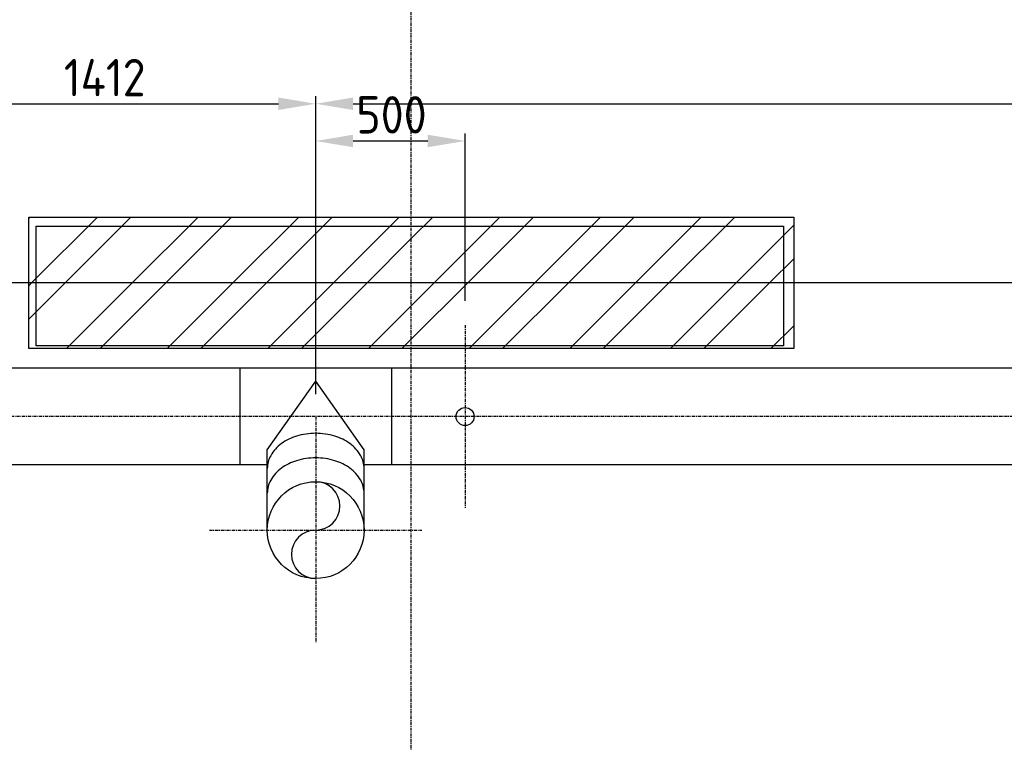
# Model space of a CAD drawing. Header units: metres. Extents: x -82085 to 58758, y -66901 to 95305.
# Tile 97 of 135: x 8481 to 11776, y 20529 to 22946. Entities that reach past the tile are written whole.
import ezdxf

# ---------------------------------------------------------------- set-up
doc = ezdxf.new("R2010")
doc.units = ezdxf.units.M
doc.header["$MEASUREMENT"] = 0
doc.header["$PDSIZE"] = -1
doc.linetypes.add('CENTER-LN', pattern=[19, 10, -3, 3, -3])
doc.layers.get('0').update_dxf_attribs({"linetype": 'CONTINUOUS'})
doc.layers.get('DEFPOINTS').update_dxf_attribs({"linetype": 'CONTINUOUS'})
for name, color, linetype in [('3', 3, 'CONTINUOUS'), ('ARCERING', 10, 'CONTINUOUS'), ('CL', 1, 'CENTER-LN'), ('DIM', 10, 'CONTINUOUS'), ('GEBOUW', 7, 'CONTINUOUS'), ('TEXT2', 7, 'CONTINUOUS')]:
    doc.layers.add(name, color=color, linetype=linetype)
doc.styles.get("Standard").update_dxf_attribs({"font": 'iso.shx'})
doc.dimstyles.get("Standard").update_dxf_attribs({"dimtxt": 0.18, "dimasz": 0.18, "dimexe": 0.18, "dimexo": 0.0625, "dimgap": 0.09, "dimtad": 0, "dimtih": 1, "dimtoh": 1, "dimdec": 4, "dimzin": 0, "dimdsep": 46, "dimtxsty": 'Standard', "dimcen": 0.09, "dimadec": 0, "dimazin": 0, "dimtfac": 1, "dimtdec": 4, "dimtofl": 0, "dimtmove": 0, "dimatfit": 3, "dimfxl": 1, "dimtolj": 1, "dimtzin": 0, "dimarcsym": 0})

# ---------------------------------------------------------------- blocks, each defined once
blk = doc.blocks.new('*D104')
at = {"layer": 'DEFPOINTS', "color": 0, "transparency": 16777216}
for p in [(12001.3, 21618.7), (12047.6, 21618.7), (10594.7, 19085.7)]:
    blk.add_point(p, dxfattribs=at)
at = {"layer": 'DIM', "color": 0, "lineweight": -2, "transparency": 16777216}
for p, q in [((11972.6, 21618.7), (11976.3, 21618.7)), ((12001.3, 19210.7), (12001.3, 21493.7)), ((10669.7, 19085.7), (12026.3, 19085.7))]:
    blk.add_line(p, q, dxfattribs=at)
at = {"layer": 'DIM', "color": 0, "transparency": 16777216}
for points in [[(11980.5, 21493.7), (12022.2, 21493.7), (12001.3, 21618.7)], [(11980.5, 19210.7), (12022.2, 19210.7), (12001.3, 19085.7)]]:
    blk.add_solid(points, dxfattribs=at)
at = {"layer": 'DIM', "color": 0, "transparency": 16777216, "insert": (11913.8, 20352.2), "char_height": 125, "attachment_point": 5, "rotation": 90}
blk.add_mtext('\\A1;2533', dxfattribs=at)
blk = doc.blocks.new('*D102')
at = {"layer": 'DEFPOINTS', "color": 0, "transparency": 16777216}
for p in [(9471.7, 22664.8), (8059.7, 21803.7), (9471.7, 21618.7)]:
    blk.add_point(p, dxfattribs=at)
at = {"layer": 'DIM', "color": 0, "lineweight": -2, "transparency": 16777216}
for p, q in [((8059.7, 21878.7), (8059.7, 22689.8)), ((9471.7, 21693.7), (9471.7, 22689.8)), ((8184.7, 22664.8), (9346.7, 22664.8))]:
    blk.add_line(p, q, dxfattribs=at)
at = {"layer": 'DIM', "color": 0, "transparency": 16777216}
for points in [[(8184.7, 22685.7), (8184.7, 22644), (8059.7, 22664.8)], [(9346.7, 22685.7), (9346.7, 22644), (9471.7, 22664.8)]]:
    blk.add_solid(points, dxfattribs=at)
at = {"layer": 'DIM', "color": 0, "transparency": 16777216, "insert": (8765.7, 22752.3), "char_height": 125, "attachment_point": 5}
blk.add_mtext('\\A1;1412', dxfattribs=at)
blk = doc.blocks.new('*D101')
at = {"layer": 'DEFPOINTS', "color": 0, "transparency": 16777216}
for p in [(15833.5, 22664.8), (9471.7, 21618.7), (15833.5, 21618.7)]:
    blk.add_point(p, dxfattribs=at)
at = {"layer": 'DIM', "color": 0, "lineweight": -2, "transparency": 16777216}
for p, q in [((9471.7, 21693.7), (9471.7, 22689.8)), ((15833.5, 21693.7), (15833.5, 22689.8)), ((9596.7, 22664.8), (15708.5, 22664.8))]:
    blk.add_line(p, q, dxfattribs=at)
at = {"layer": 'DIM', "color": 0, "transparency": 16777216}
for points in [[(9596.7, 22685.7), (9596.7, 22644), (9471.7, 22664.8)], [(15708.5, 22685.7), (15708.5, 22644), (15833.5, 22664.8)]]:
    blk.add_solid(points, dxfattribs=at)
at = {"layer": 'DIM', "color": 0, "transparency": 16777216, "insert": (12652.6, 22752.3), "char_height": 125, "attachment_point": 5}
blk.add_mtext('\\A1;6362', dxfattribs=at)
blk = doc.blocks.new('*D99')
at = {"layer": 'DEFPOINTS', "color": 0, "transparency": 16777216}
for p in [(9971.7, 22540.3), (9971.7, 21930.3), (9471.7, 21618.7)]:
    blk.add_point(p, dxfattribs=at)
at = {"layer": 'DIM', "color": 0, "lineweight": -2, "transparency": 16777216}
for p, q in [((9471.7, 21693.7), (9471.7, 22565.3)), ((9596.7, 22540.3), (9846.7, 22540.3)), ((9971.7, 22005.3), (9971.7, 22565.3))]:
    blk.add_line(p, q, dxfattribs=at)
at = {"layer": 'DIM', "color": 0, "transparency": 16777216}
for points in [[(9596.7, 22561.2), (9596.7, 22519.5), (9471.7, 22540.3)], [(9846.7, 22561.2), (9846.7, 22519.5), (9971.7, 22540.3)]]:
    blk.add_solid(points, dxfattribs=at)
at = {"layer": 'DIM', "color": 0, "transparency": 16777216, "insert": (9725.3, 22627.8), "char_height": 125, "attachment_point": 5}
blk.add_mtext('\\A1;500', dxfattribs=at)
blk = doc.blocks.new('*X2')
at = {"color": 0}
for p, q in [((15861.2, 64915.9, 3239), (15866.2, 64920.9, 3239)), ((15870.7, 64700.9, 3239), (16090.7, 64920.9, 3239)), ((15983, 64700.9, 3239), (16203, 64920.9, 3239)), ((16207.5, 64700.9, 3239), (16427.5, 64920.9, 3239)), ((16319.7, 64700.9, 3239), (16539.7, 64920.9, 3239)), ((16544.3, 64700.9, 3239), (16764.3, 64920.9, 3239)), ((16656.5, 64700.9, 3239), (16876.5, 64920.9, 3239)), ((16881, 64700.9, 3239), (17101, 64920.9, 3239)), ((17141.2, 64848.8, 3239), (17213.3, 64920.9, 3239)), ((17217.8, 64700.9, 3239), (17437.8, 64920.9, 3239)), ((17330, 64700.9, 3239), (17550, 64920.9, 3239)), ((17554.5, 64700.9, 3239), (17774.5, 64920.9, 3239)), ((17666.8, 64700.9, 3239), (17886.8, 64920.9, 3239)), ((17891.3, 64700.9, 3239), (18111.3, 64920.9, 3239)), ((18003.5, 64700.9, 3239), (18223.5, 64920.9, 3239)), ((18228.1, 64700.9, 3239), (18421.2, 64894.1, 3239)), ((16993.3, 64700.9, 3239), (17141.2, 64848.8, 3239)), ((18340.3, 64700.9, 3239), (18421.2, 64781.8, 3239)), ((15861.2, 64691.4, 3239), (15870.7, 64700.9, 3239)), ((15861.2, 64579.1, 3239), (15983, 64700.9, 3239)), ((15987.5, 64480.9, 3239), (16207.5, 64700.9, 3239)), ((16099.7, 64480.9, 3239), (16319.7, 64700.9, 3239)), ((16324.3, 64480.9, 3239), (16544.3, 64700.9, 3239)), ((16436.5, 64480.9, 3239), (16656.5, 64700.9, 3239)), ((16661, 64480.9, 3239), (16881, 64700.9, 3239)), ((16773.3, 64480.9, 3239), (16993.3, 64700.9, 3239)), ((17141.2, 64624.3, 3239), (17217.8, 64700.9, 3239)), ((17141.2, 64512.1, 3239), (17330, 64700.9, 3239)), ((17334.5, 64480.9, 3239), (17554.5, 64700.9, 3239)), ((17446.8, 64480.9, 3239), (17666.8, 64700.9, 3239)), ((17671.3, 64480.9, 3239), (17891.3, 64700.9, 3239)), ((17783.5, 64480.9, 3239), (18003.5, 64700.9, 3239)), ((18008.1, 64480.9, 3239), (18228.1, 64700.9, 3239)), ((18120.3, 64480.9, 3239), (18340.3, 64700.9, 3239)), ((16997.8, 64480.9, 3239), (17141.2, 64624.3, 3239)), ((18344.8, 64480.9, 3239), (18421.2, 64557.3, 3239)), ((17110, 64480.9, 3239), (17141.2, 64512.1, 3239))]:
    blk.add_line(p, q, dxfattribs=at)
blk = doc.blocks.new('Gebouw')
at = {"linetype": 'ByBlock', "lineweight": -2}
blk.add_lwpolyline([(-33375, 8325), (-30875, 8325), (-30875, 7925), (-33375, 7925)], close=True, dxfattribs=at)

msp = doc.modelspace()

# ---------------------------------------------------------------- linework, layer by layer
at = {"layer": '3'}
for p, q in [((15716.2444, 21780.61595), (8087.68034, 21780.61595)), ((9217.68034, 21780.61595), (9217.68034, 21456.71595)), ((9725.68034, 21780.61595), (9725.68034, 21456.71595)), ((9309.73034, 21507.67422), (9471.68034, 21736.60084)), ((9633.63034, 21507.67422), (9471.68034, 21736.60084)), ((9309.73034, 21238.66595), (9309.73034, 21507.67422)), ((9633.63034, 21238.66595), (9633.63034, 21507.67422)), ((9309.73034, 21456.71595), (8087.68034, 21456.71595)), ((15716.2444, 21456.71595), (9633.63034, 21456.71595))]:
    msp.add_line(p, q, dxfattribs=at)
for points in [[(9633.63034, 21444.58815, 0.1300166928), (9622.24197, 21487.64357, 0.1064535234), (9586.19628, 21527.9807, 0.0843128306), (9535.68814, 21553.07958, 0.07337089), (9471.68034, 21562.52303, 0.07337089), (9407.67253, 21553.07958, 0.0843128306), (9357.16439, 21527.9807, 0.1064535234), (9321.1187, 21487.64357, 0.1300166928), (9309.73034, 21444.58815, 0.1300166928)], [(9633.63034, 21362.47104, 0.1300166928), (9622.24197, 21405.52647, 0.1064535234), (9586.19628, 21445.8636, 0.0843128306), (9535.68814, 21470.96247, 0.07337089), (9471.68034, 21480.40593, 0.07337089), (9407.67253, 21470.96247, 0.0843128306), (9357.16439, 21445.8636, 0.1064535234), (9321.1187, 21405.52647, 0.1300166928), (9309.73034, 21362.47104, 0.1300166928)]]:
    msp.add_lwpolyline(points, format="xyb", dxfattribs=at)
for centre, radius in [((9971.68034, 21618.66595), 30.15), ((9471.68034, 21238.66595), 161.95)]:
    msp.add_circle(centre, radius, dxfattribs=at)
for centre, start, end in [((9471.68034, 21319.64095), 270, 90), ((9471.68034, 21157.69095), 90, 270)]:
    msp.add_arc(centre, 80.975, start, end, dxfattribs=at)
at = {"layer": 'CL'}
for p, q in [((9971.68034, 21923.74935), (9971.68034, 21313.58255)), ((9471.68034, 21618.66595), (9471.68034, 20863.66595)), ((9116.08781, 21238.66595), (9827.27286, 21238.66595))]:
    msp.add_line(p, q, dxfattribs=at)
at = {"layer": 'GEBOUW'}
msp.add_lwpolyline([(8511.68034, 21845.66595), (8511.68034, 22285.66595), (11071.68034, 22285.66595), (11071.68034, 21845.66595)], close=True, dxfattribs=at)
at = {"layer": 'TEXT2', "color": 1, "linetype": 'CENTER-LN'}
for p, q in [((9791.68034, 13651.98968), (9791.68034, 27283.37441)), ((34416.68034, 22065.66595), (-2708.31966, 22065.66595)), ((15833.50103, 21618.66595), (-726.32016, 21618.66595))]:
    msp.add_line(p, q, dxfattribs=at)
at = {"layer": 'TEXT2', "color": 7, "linetype": 'CENTER-LN'}
msp.add_lwpolyline([(24989.56379, 27839.95618), (24989.56379, 22065.66595), (6611.14005, 22065.66595), (6611.14005, 13283.84491)], dxfattribs=at)

# ---------------------------------------------------------------- block references
at = {"layer": 'ARCERING'}
msp.add_blockref('*X2', (-7349.54789, -42635.21318), dxfattribs=at)
at = {"layer": 'GEBOUW'}
msp.add_blockref('Gebouw', (41911.68019, 13930.6626), dxfattribs=at)

# ---------------------------------------------------------------- dimensions: what is measured, and where the dimension line sits
at = {"layer": 'DIM'}
for base, p1, p2, picture, middle in [((9471.68034, 22664.8392), (8059.68034, 21803.66595), (9471.68034, 21618.66595), '*D102', (8765.68034, 22752.3392)), ((15833.50103, 22664.8392), (9471.68034, 21618.66595), (15833.50103, 21618.66595), '*D101', (12652.59068, 22752.3392))]:
    dim = msp.add_linear_dim(base=base, p1=p1, p2=p2, dimstyle='Standard', override={"dimtxt": 125, "dimasz": 125, "dimexe": 25, "dimexo": 75, "dimgap": 25, "dimtad": 1, "dimtih": 0, "dimtoh": 0, "dimdec": 0, "dimzin": 3, "dimcen": 0, "dimtfac": 0.008, "dimtdec": 0, "dimtmove": 0, "dimtzin": 3}, dxfattribs=at)
    dim.commit()
    dim.dimension.update_dxf_attribs({"geometry": picture, "text_midpoint": middle})
dim = msp.add_linear_dim(base=(9971.68034, 22540.32455), p1=(9471.68034, 21618.66595), p2=(9971.68034, 21930.3411), dimstyle='Standard', override={"dimtxt": 125, "dimasz": 125, "dimexe": 25, "dimexo": 75, "dimgap": 25, "dimtad": 1, "dimtih": 0, "dimtoh": 0, "dimdec": 0, "dimzin": 3, "dimcen": 0, "dimtfac": 0.008, "dimtdec": 0, "dimtmove": 0, "dimtzin": 3}, dxfattribs=at)
dim.commit()
dim.dimension.update_dxf_attribs({"geometry": '*D99', "text_midpoint": (9725.33938, 22540.32455), "dimtype": 160})
dim = msp.add_linear_dim(base=(12001.33773, 21618.66595), p1=(10594.68034, 19085.66595), p2=(12047.62935, 21618.66595), angle=90, dimstyle='Standard', override={"dimtxt": 125, "dimasz": 125, "dimexe": 25, "dimexo": 75, "dimgap": 25, "dimtad": 1, "dimtih": 0, "dimtoh": 0, "dimdec": 0, "dimzin": 3, "dimcen": 0, "dimtfac": 0.008, "dimtdec": 0, "dimtmove": 0, "dimtzin": 3}, dxfattribs=at)
dim.commit()
dim.dimension.update_dxf_attribs({"geometry": '*D104', "text_midpoint": (11913.83773, 20352.16595)})

doc.saveas('drawing.dxf')
